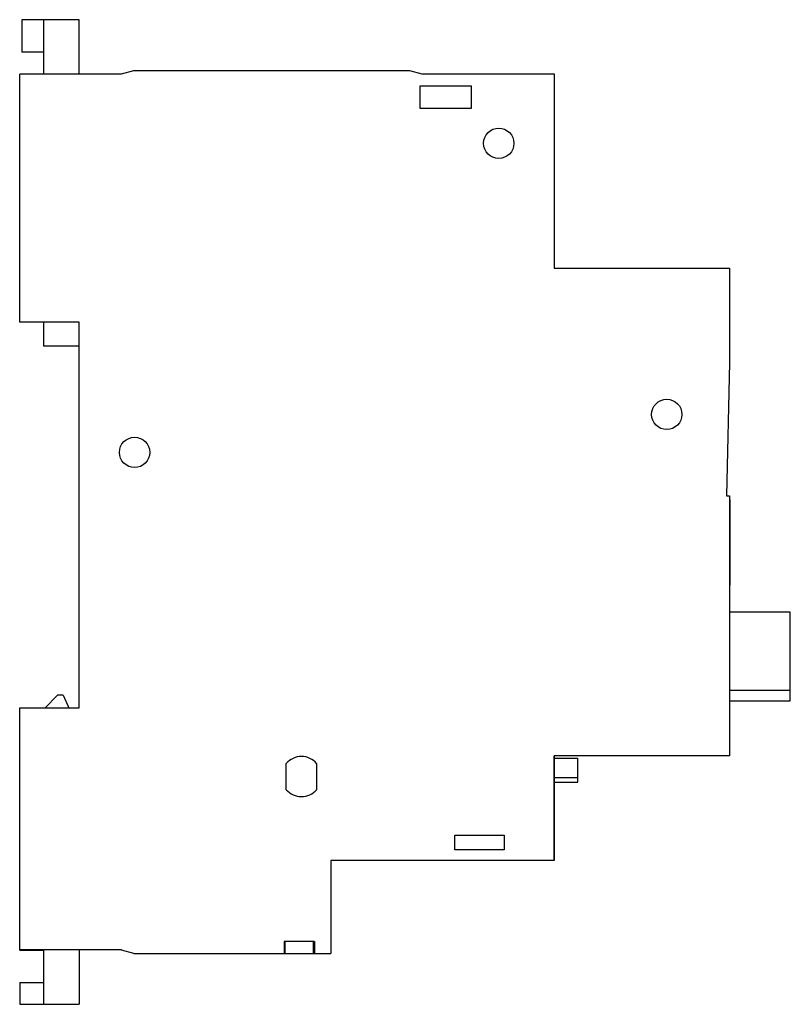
# Model space of a CAD drawing. Header units: millimetres. Extents: x 10.4 to 81.5, y 18 to 108.8.
import ezdxf

# ---------------------------------------------------------------- set-up
doc = ezdxf.new("R2010")
doc.units = ezdxf.units.MM
doc.header["$LTSCALE"] = 8.249505
doc.layers.get('0').update_dxf_attribs({"linetype": 'CONTINUOUS'})

msp = doc.modelspace()

# ---------------------------------------------------------------- linework, layer by layer
at = {"color": 7, "linetype": 'Continuous'}
for p, q in [((10.631, 108.832), (10.631, 105.832)), ((15.931, 108.832), (10.631, 108.832)), ((12.631, 108.832), (12.631, 103.802)), ((15.931, 103.802), (15.931, 108.832)), ((12.631, 105.832), (10.631, 105.832)), ((10.431, 80.932), (10.431, 103.802)), ((19.831, 103.802), (10.431, 103.802)), ((19.831, 103.832), (20.95, 104.132)), ((19.831, 103.832), (19.831, 103.802)), ((20.95, 104.132), (46.411, 104.132)), ((46.411, 104.132), (47.531, 103.832)), ((47.531, 103.832), (59.731, 103.832)), ((59.731, 103.832), (59.731, 85.932)), ((47.386, 100.647), (47.386, 102.732)), ((47.386, 102.732), (52.075, 102.732)), ((52.075, 102.732), (52.075, 100.647)), ((52.075, 100.647), (47.386, 100.647)), ((59.731, 85.932), (75.931, 85.932)), ((75.931, 85.932), (75.931, 77.232)), ((15.931, 80.932), (10.431, 80.932)), ((12.631, 80.932), (12.631, 78.732)), ((15.931, 45.382), (15.931, 80.932)), ((15.931, 78.732), (12.631, 78.732)), ((75.931, 77.232), (75.631, 64.932)), ((75.631, 64.932), (75.931, 64.932)), ((75.931, 64.932), (75.931, 40.932)), ((75.931, 64.586), (75.981, 64.586)), ((75.981, 56.679), (75.981, 64.586)), ((75.981, 63.766), (75.931, 63.766)), ((75.981, 56.679), (75.931, 56.679)), ((81.531, 54.189), (75.931, 54.189)), ((81.531, 46.033), (81.531, 54.189)), ((12.781, 45.382), (13.931, 46.532)), ((14.431, 46.532), (13.931, 46.532)), ((14.431, 46.532), (14.968, 45.382)), ((81.531, 46.974), (75.931, 46.974)), ((75.931, 46.032), (81.531, 46.032)), ((10.431, 23.032), (10.431, 45.382)), ((10.431, 45.382), (15.931, 45.382)), ((75.931, 40.932), (59.731, 40.932)), ((59.731, 40.932), (59.731, 31.282)), ((59.756, 31.282), (59.756, 40.932)), ((35.031, 37.823), (35.031, 40.242)), ((37.831, 40.242), (37.831, 37.823)), ((59.756, 40.732), (61.931, 40.732)), ((61.931, 38.532), (61.931, 40.732)), ((59.731, 39.68), (59.756, 39.68)), ((61.931, 38.932), (59.756, 38.932)), ((59.756, 38.532), (61.931, 38.532)), ((50.59, 33.621), (55.121, 33.621)), ((50.59, 32.282), (50.59, 33.621)), ((55.121, 33.621), (55.121, 32.282)), ((59.756, 34.484), (59.731, 34.484)), ((55.121, 32.282), (50.59, 32.282)), ((59.756, 31.282), (39.131, 31.282)), ((39.131, 31.282), (39.131, 22.732)), ((37.631, 23.832), (34.831, 23.832)), ((34.831, 23.832), (34.831, 22.732)), ((34.933, 22.732), (34.933, 23.832)), ((37.529, 22.732), (37.529, 23.832)), ((37.631, 23.832), (37.631, 22.732)), ((19.831, 23.062), (10.431, 23.062)), ((10.431, 23.032), (12.631, 23.032)), ((12.631, 23.062), (12.631, 18.032)), ((15.931, 23.062), (15.931, 18.032)), ((19.831, 23.032), (19.831, 23.062)), ((20.95, 22.732), (19.831, 23.032)), ((20.95, 22.732), (39.131, 22.732)), ((10.431, 20.04), (12.631, 20.039)), ((10.431, 20.04), (10.431, 18.032)), ((10.431, 18.032), (15.931, 18.032))]:
    msp.add_line(p, q, dxfattribs=at)
for centre in [(54.631, 97.432), (70.131, 72.432), (21.031, 68.932)]:
    msp.add_circle(centre, 1.4, dxfattribs=at)
for start, end in [(40.82089, 139.17911), (220.82089, 319.17911)]:
    msp.add_arc((36.431, 39.032), 1.85, start, end, dxfattribs=at)

doc.saveas('drawing.dxf')
